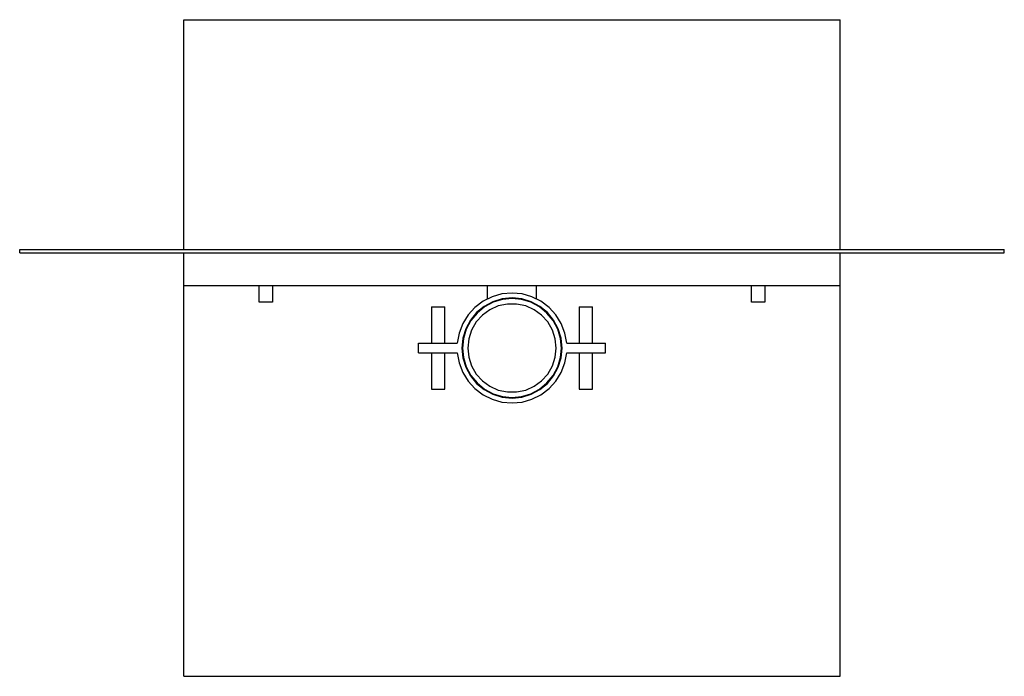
# Model space of a CAD drawing. Header units: millimetres. Extents: x -300 to 20300, y -1750 to 3920.
# Tile 1 of 6: x -300 to 300, y -200 to 200. Entities that reach past the tile are written whole.
import ezdxf

# ---------------------------------------------------------------- set-up
doc = ezdxf.new("R2010")
doc.units = ezdxf.units.MM
doc.layers.add('TOP', color=7, linetype='Continuous')

msp = doc.modelspace()

# ---------------------------------------------------------------- linework, layer by layer
at = {"layer": 'TOP'}
for points in [[(-200, 60), (-200, 200)], [(-200, 200), (200, 200)], [(200, 60), (200, 200)], [(-300, 58), (-300, 60)], [(-300, 60), (300, 60)], [(300, 58), (300, 60)], [(-300, 58), (300, 58)], [(-200, 38), (-200, 58)], [(200, 38), (200, 58)], [(-200, -200), (-200, 38)], [(-200, 38), (200, 38)], [(-154, 28), (-154, 38)], [(-146, 38), (-146, 28)], [(-15, 29.95), (-15, 38)], [(15, 29.95), (15, 38)], [(146, 28), (146, 38)], [(154, 38), (154, 28)], [(200, -200), (200, 38)], [(33.37, 3), (32.24, 9.09), (30.02, 14.87), (26.77, 20.14), (22.6, 24.73), (17.66, 28.46), (12.12, 31.23), (6.17, 32.93), (0, 33.5), (-6.17, 32.93), (-12.12, 31.23), (-17.66, 28.46), (-22.6, 24.73), (-26.77, 20.14), (-30.02, 14.87), (-32.24, 9.09), (-33.37, 3)], [(30.5, 0), (29.91, 5.95), (28.18, 11.67), (25.36, 16.94), (21.57, 21.57), (16.94, 25.36), (11.67, 28.18), (5.95, 29.91), (0, 30.5), (-5.95, 29.91), (-11.67, 28.18), (-16.94, 25.36), (-21.57, 21.57), (-25.36, 16.94), (-28.18, 11.67), (-29.91, 5.95), (-30.5, 0), (-29.91, -5.95), (-28.18, -11.67), (-25.36, -16.94), (-21.57, -21.57), (-16.94, -25.36), (-11.67, -28.18), (-5.95, -29.91), (0, -30.5), (5.95, -29.91), (11.67, -28.18), (16.94, -25.36), (21.57, -21.57), (25.36, -16.94), (28.18, -11.67), (29.91, -5.95), (30.5, 0)], [(30.15, 0), (29.57, 5.88), (27.85, 11.54), (25.07, 16.75), (21.32, 21.32), (16.75, 25.07), (11.54, 27.85), (5.88, 29.57), (0, 30.15), (-5.88, 29.57), (-11.54, 27.85), (-16.75, 25.07), (-21.32, 21.32), (-25.07, 16.75), (-27.85, 11.54), (-29.57, 5.88), (-30.15, 0), (-29.57, -5.88), (-27.85, -11.54), (-25.07, -16.75), (-21.32, -21.32), (-16.75, -25.07), (-11.54, -27.85), (-5.88, -29.57), (0, -30.15), (5.88, -29.57), (11.54, -27.85), (16.75, -25.07), (21.32, -21.32), (25.07, -16.75), (27.85, -11.54), (29.57, -5.88), (30.15, 0)], [(-146, 28), (-146.1, 28), (-146.4, 28), (-146.87, 28), (-147.51, 28), (-148.26, 28), (-149.11, 28), (-150, 28), (-150.89, 28), (-151.74, 28), (-152.49, 28), (-153.13, 28), (-153.6, 28), (-153.9, 28), (-154, 28)], [(-49, 25), (-48.9, 25), (-48.6, 25), (-48.13, 25), (-47.49, 25), (-46.74, 25), (-45.89, 25), (-45, 25), (-44.11, 25), (-43.26, 25), (-42.51, 25), (-41.87, 25), (-41.4, 25), (-41.1, 25), (-41, 25)], [(-49, 25), (-49, 3)], [(-41, 3), (-41, 25)], [(26.95, 0), (26.36, 5.6), (24.62, 10.96), (21.8, 15.84), (18.03, 20.03), (13.47, 23.34), (8.33, 25.63), (2.82, 26.8), (-2.82, 26.8), (-8.33, 25.63), (-13.48, 23.34), (-18.03, 20.03), (-21.8, 15.84), (-24.62, 10.96), (-26.36, 5.6), (-26.95, 0), (-26.36, -5.6), (-24.62, -10.96), (-21.8, -15.84), (-18.03, -20.03), (-13.48, -23.34), (-8.33, -25.63), (-2.82, -26.8), (2.82, -26.8), (8.33, -25.63), (13.47, -23.34), (18.03, -20.03), (21.8, -15.84), (24.62, -10.96), (26.36, -5.6), (26.95, 0)], [(41, 25), (41.1, 25), (41.4, 25), (41.87, 25), (42.51, 25), (43.26, 25), (44.11, 25), (45, 25), (45.89, 25), (46.74, 25), (47.49, 25), (48.13, 25), (48.6, 25), (48.9, 25), (49, 25)], [(41, 25), (41, 3)], [(49, 3), (49, 25)], [(154, 28), (153.9, 28), (153.6, 28), (153.13, 28), (152.49, 28), (151.74, 28), (150.89, 28), (150, 28), (149.11, 28), (148.26, 28), (147.51, 28), (146.87, 28), (146.4, 28), (146.1, 28), (146, 28)], [(-57, 3), (-33.37, 3)], [(-57, -3), (-57, 3)], [(33.37, 3), (57, 3)], [(57, -3), (57, 3)], [(-57, -3), (-33.37, -3)], [(-49, -3), (-49, -25)], [(-41, -25), (-41, -3)], [(-33.37, -3), (-32.24, -9.09), (-30.02, -14.87), (-26.77, -20.14), (-22.6, -24.73), (-17.66, -28.46), (-12.12, -31.23), (-6.17, -32.93), (0, -33.5), (6.17, -32.93), (12.12, -31.23), (17.66, -28.46), (22.6, -24.73), (26.77, -20.14), (30.02, -14.87), (32.24, -9.09), (33.37, -3)], [(33.37, -3), (57, -3)], [(41, -3), (41, -25)], [(49, -25), (49, -3)], [(-49, -25), (-48.9, -25), (-48.6, -25), (-48.13, -25), (-47.49, -25), (-46.74, -25), (-45.89, -25), (-45, -25), (-44.11, -25), (-43.26, -25), (-42.51, -25), (-41.87, -25), (-41.4, -25), (-41.1, -25), (-41, -25)], [(41, -25), (41.1, -25), (41.4, -25), (41.87, -25), (42.51, -25), (43.26, -25), (44.11, -25), (45, -25), (45.89, -25), (46.74, -25), (47.49, -25), (48.13, -25), (48.6, -25), (48.9, -25), (49, -25)], [(-200, -200), (200, -200)]]:
    msp.add_lwpolyline(points, dxfattribs=at)

doc.saveas('drawing.dxf')
